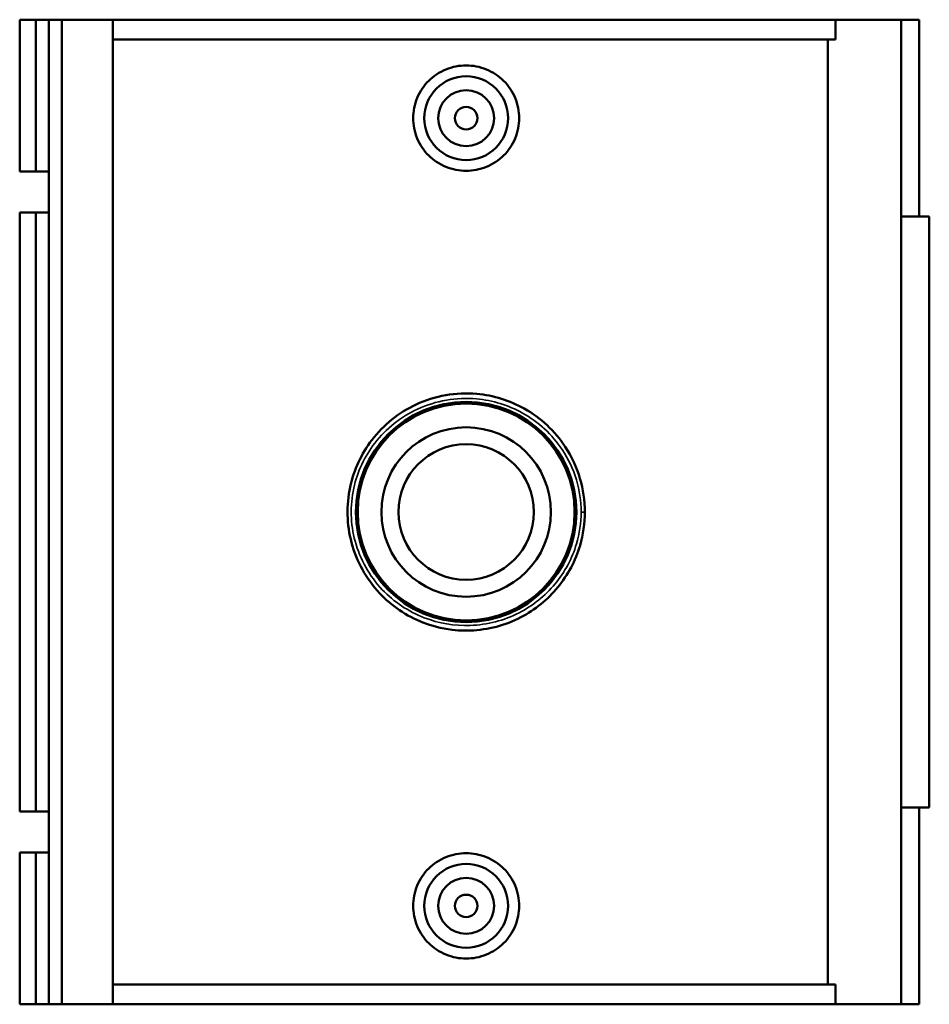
# Model space of a CAD drawing. Header units: inches. Extents: x -0.9 to 57, y -1.4 to 46.1.
# Tile 5 of 7: x 19.2 to 25.6, y 31.1 to 38.1. Entities that reach past the tile are written whole.
import ezdxf

# ---------------------------------------------------------------- set-up
doc = ezdxf.new("R2010")
doc.units = ezdxf.units.IN
doc.header["$MEASUREMENT"] = 0
doc.layers.add('Visible (ANSI)', color=7, linetype='Continuous', lineweight=50)
doc.layers.add('Visible Narrow (ANSI)', color=7, linetype='Continuous', lineweight=35)

msp = doc.modelspace()

# ---------------------------------------------------------------- linework, layer by layer
at = {"layer": 'Visible (ANSI)'}
for p, q in [((19.1778, 38.0728), (19.1778, 37.0034)), ((19.1778, 38.0728), (19.2921, 38.0728)), ((19.2921, 38.0728), (19.3819, 38.0728)), ((19.2921, 38.0728), (19.2921, 37.0034)), ((19.3819, 38.0728), (19.3819, 37.0034)), ((19.3819, 38.0728), (19.4733, 38.0728)), ((19.4733, 38.0728), (19.4733, 31.1428)), ((19.4733, 38.0728), (19.8323, 38.0728)), ((19.8323, 38.0728), (19.8323, 31.1428)), ((19.8323, 38.0728), (24.9188, 38.0728)), ((25.379, 38.0728), (24.9188, 38.0728)), ((24.9188, 37.9342), (24.9188, 38.0728)), ((25.5062, 38.0728), (25.379, 38.0728)), ((25.379, 38.0728), (25.379, 31.1428)), ((25.5062, 38.0728), (25.5062, 36.6868)), ((24.9188, 37.9342), (19.8323, 37.9342)), ((24.8641, 31.2814), (24.8641, 37.9342)), ((19.1778, 37.0034), (19.2921, 37.0034)), ((19.2921, 37.0034), (19.3819, 37.0034)), ((19.3819, 37.0034), (19.3819, 36.7168)), ((19.2921, 36.7168), (19.1778, 36.7168)), ((19.1778, 36.7168), (19.1778, 32.4989)), ((19.3819, 36.7168), (19.2921, 36.7168)), ((19.2921, 36.7168), (19.2921, 32.4989)), ((19.3819, 36.7168), (19.3819, 32.4989)), ((25.5778, 36.6868), (25.379, 36.6868)), ((25.5778, 36.6868), (25.5778, 32.5288)), ((25.379, 32.5288), (25.5778, 32.5288)), ((25.5062, 32.5288), (25.5062, 31.1428)), ((19.1778, 32.4989), (19.2921, 32.4989)), ((19.2921, 32.4989), (19.3819, 32.4989)), ((19.3819, 32.4989), (19.3819, 32.2123)), ((19.2921, 32.2123), (19.1778, 32.2123)), ((19.1778, 32.2123), (19.1778, 31.1428)), ((19.3819, 32.2123), (19.2921, 32.2123)), ((19.2921, 32.2123), (19.2921, 31.1428)), ((19.3819, 32.2123), (19.3819, 31.1428)), ((24.9188, 31.2814), (19.8323, 31.2814)), ((24.9188, 31.1428), (24.9188, 31.2814)), ((19.1778, 31.1428), (19.2921, 31.1428)), ((19.2921, 31.1428), (19.3819, 31.1428)), ((19.3819, 31.1428), (19.4733, 31.1428)), ((19.4733, 31.1428), (19.8323, 31.1428)), ((19.8323, 31.1428), (24.9188, 31.1428)), ((24.9188, 31.1428), (25.379, 31.1428)), ((25.379, 31.1428), (25.5062, 31.1428))]:
    msp.add_line(p, q, dxfattribs=at)
for centre, radius in [((22.3191, 37.3798), 0.2953), ((22.3191, 37.3798), 0.1969), ((22.3191, 37.3798), 0.0787), ((22.3191, 34.6078), 0.7752), ((22.3191, 34.6078), 0.7632), ((22.3191, 34.6078), 0.5963), ((22.3191, 34.6078), 0.477), ((22.3191, 31.8358), 0.2953), ((22.3191, 31.8358), 0.1969), ((22.3191, 31.8358), 0.0787)]:
    msp.add_circle(centre, radius, dxfattribs=at)
for points, knots in [([(22.6923, 37.3798), (22.6923, 37.333), (22.6828, 37.2832), (22.6445, 37.1916), (22.6157, 37.1499), (22.5494, 37.0842), (22.5075, 37.0557), (22.4157, 37.0181), (22.3659, 37.0088), (22.2723, 37.0088), (22.2225, 37.0181), (22.1307, 37.0557), (22.0888, 37.0842), (22.0225, 37.1499), (21.9937, 37.1916), (21.9554, 37.2832), (21.9459, 37.333), (21.9459, 37.4267), (21.9554, 37.4765), (21.9937, 37.5681), (22.0225, 37.6098), (22.0888, 37.6755), (22.1307, 37.7039), (22.2225, 37.7416), (22.2723, 37.7509), (22.3659, 37.7509), (22.4157, 37.7416), (22.5075, 37.7039), (22.5494, 37.6755), (22.6157, 37.6098), (22.6445, 37.5681), (22.6828, 37.4765), (22.6923, 37.4267), (22.6923, 37.3798)], [0, 0, 0, 0, 0.356714, 0.356714, 0.713428, 0.713428, 1.069667, 1.069667, 1.425905, 1.425905, 1.782144, 1.782144, 2.138382, 2.138382, 2.495096, 2.495096, 2.85181, 2.85181, 3.208524, 3.208524, 3.565239, 3.565239, 3.921477, 3.921477, 4.277715, 4.277715, 4.633954, 4.633954, 4.990192, 4.990192, 5.346906, 5.346906, 5.703621, 5.703621, 5.703621, 5.703621]), ([(23.1539, 34.6078), (23.1539, 34.6874), (23.1424, 34.767), (23.0967, 34.9225), (23.0616, 34.9982), (22.9434, 35.1776), (22.8441, 35.2703), (22.6263, 35.3928), (22.5116, 35.4287), (22.2482, 35.4524), (22.0989, 35.4261), (21.8445, 35.3077), (21.737, 35.2211), (21.5815, 35.0174), (21.5289, 34.9038), (21.4753, 34.6551), (21.4787, 34.5195), (21.5481, 34.2595), (21.6168, 34.1364), (21.7945, 33.9469), (21.8988, 33.876), (22.1199, 33.7892), (22.2348, 33.7695), (22.4722, 33.778), (22.5943, 33.8102), (22.8037, 33.9188), (22.8932, 33.9913), (23.0354, 34.1649), (23.0887, 34.2655), (23.1425, 34.4491), (23.1539, 34.5285), (23.1539, 34.6078)], [-19.280938, -19.280938, -19.280938, -19.280938, -18.698501, -18.698501, -18.09133, -18.09133, -17.113584, -17.113584, -16.250763, -16.250763, -15.178519, -15.178519, -14.186561, -14.186561, -13.286573, -13.286573, -12.322142, -12.322142, -11.312783, -11.312783, -10.403411, -10.403411, -9.567703, -9.567703, -8.66486, -8.66486, -7.830615, -7.830615, -7.00783, -7.00783, -6.426979, -6.426979, -6.426979, -6.426979]), ([(22.6923, 31.8358), (22.6923, 31.789), (22.6828, 31.7392), (22.6445, 31.6476), (22.6157, 31.6059), (22.5494, 31.5402), (22.5075, 31.5117), (22.4157, 31.4741), (22.3659, 31.4648), (22.2723, 31.4648), (22.2225, 31.4741), (22.1307, 31.5117), (22.0888, 31.5402), (22.0225, 31.6059), (21.9937, 31.6476), (21.9554, 31.7392), (21.9459, 31.789), (21.9459, 31.8358), (21.9459, 31.8827), (21.9554, 31.9325), (21.9937, 32.0241), (22.0225, 32.0658), (22.0888, 32.1315), (22.1307, 32.1599), (22.2225, 32.1976), (22.2723, 32.2069), (22.3659, 32.2069), (22.4157, 32.1976), (22.5075, 32.1599), (22.5494, 32.1315), (22.6157, 32.0658), (22.6445, 32.0241), (22.6828, 31.9325), (22.6923, 31.8827), (22.6923, 31.8358)], [2.85181, 2.85181, 2.85181, 2.85181, 3.208524, 3.208524, 3.565239, 3.565239, 3.921477, 3.921477, 4.277715, 4.277715, 4.633954, 4.633954, 4.990192, 4.990192, 5.346906, 5.346906, 5.703621, 5.703621, 5.703621, 6.060335, 6.060335, 6.417049, 6.417049, 6.773287, 6.773287, 7.129526, 7.129526, 7.485764, 7.485764, 7.842002, 7.842002, 8.198717, 8.198717, 8.555431, 8.555431, 8.555431, 8.555431])]:
    msp.add_open_spline(points, degree=3, knots=knots, dxfattribs=at)
at = {"layer": 'Visible Narrow (ANSI)'}
msp.add_line((23.13, 34.6078), (23.1538, 34.6078), dxfattribs=at)
msp.add_open_spline([(23.1278, 34.6078), (23.1278, 34.5319), (23.1168, 34.4559), (23.0647, 34.2802), (23.013, 34.1839), (22.8752, 34.0178), (22.7886, 33.9483), (22.5857, 33.8444), (22.4674, 33.8136), (22.2374, 33.8054), (22.1261, 33.8243), (21.912, 33.9074), (21.8109, 33.9752), (21.6387, 34.1566), (21.5722, 34.2744), (21.5049, 34.5233), (21.5017, 34.6531), (21.5536, 34.8911), (21.6046, 34.9999), (21.7552, 35.1949), (21.8593, 35.2777), (22.1058, 35.3911), (22.2505, 35.4162), (22.5055, 35.3935), (22.6167, 35.3592), (22.8277, 35.2419), (22.9239, 35.1532), (23.0384, 34.9815), (23.0724, 34.9091), (23.1167, 34.7602), (23.1278, 34.684), (23.1278, 34.6078)], degree=3, knots=[6.426979, 6.426979, 6.426979, 6.426979, 7.00783, 7.00783, 7.830615, 7.830615, 8.66486, 8.66486, 9.567703, 9.567703, 10.403411, 10.403411, 11.312783, 11.312783, 12.322142, 12.322142, 13.286573, 13.286573, 14.186561, 14.186561, 15.178519, 15.178519, 16.250763, 16.250763, 17.113584, 17.113584, 18.09133, 18.09133, 18.698501, 18.698501, 19.280938, 19.280938, 19.280938, 19.280938], dxfattribs=at)

doc.saveas('drawing.dxf')
